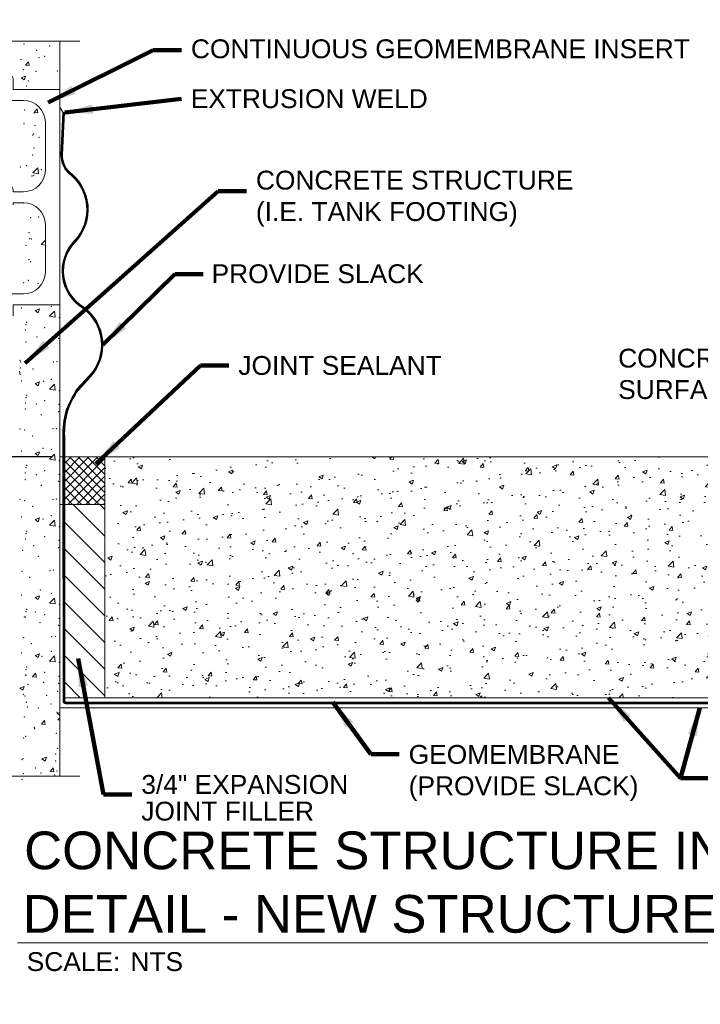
# Model space of a CAD drawing. Header units: inches. Extents: x -1135 to -511, y 39 to 358.
# Tile 20 of 26: x -717 to -663, y 117 to 196. Entities that reach past the tile are written whole.
import ezdxf
from ezdxf.enums import TextEntityAlignment as Align

# ---------------------------------------------------------------- set-up
doc = ezdxf.new("R2010")
doc.units = ezdxf.units.IN
doc.header["$MEASUREMENT"] = 0
doc.layers.get('DefPoints').update_dxf_attribs({"lineweight": 0})
for name, color, linetype, lineweight in [('C-Detl-Grph-Wt 0', 4, 'Continuous', 0), ('G-ANNO-DIMS', 7, 'Continuous', 0), ('G-ANNO-MASK', 16, 'Continuous', 0), ('G-ANNO-NOTE', 4, 'Continuous', 30), ('G-ANNO-PATT', 250, 'Continuous', 0)]:
    doc.layers.add(name, color=color, linetype=linetype, lineweight=lineweight)
doc.layers.add('G-ANNO-NPLT', color=1, linetype='Continuous', lineweight=0, plot=False)
doc.styles.add("AEC_AC_05ArchDims-CC_1_1'", font='arial.ttf', dxfattribs={"height": 1.5})
doc.styles.add("AEC_AC_44Text-LeftTop_1_1'", font='arial.ttf', dxfattribs={"height": 1.5})
doc.styles.add('Arial', font='arial.ttf')
doc.styles.add('Style-Arial', font='arial.ttf')
doc.dimstyles.new("AEC_AC_05_Arch-Dims_1_1'", dxfattribs={"dimtxt": 1.5, "dimasz": 2.25, "dimexe": 0.75, "dimexo": 0.75, "dimgap": 0.75, "dimtad": 1, "dimdec": 4, "dimzin": 15, "dimdsep": 46, "dimlunit": 4, "dimtxsty": "AEC_AC_05ArchDims-CC_1_1'", "dimcen": 0.09, "dimclrd": 256, "dimclre": 256, "dimazin": 2, "dimtfac": 0.7, "dimtdec": 4, "dimtix": 1, "dimtmove": 1, "dimatfit": 3, "dimfxl": 1, "dimfrac": 1, "dimtolj": 1, "dimtzin": 15, "dimlwd": 30, "dimlwe": 30, "dimarcsym": 0})
doc.dimstyles.new("AEC_AC_44_Notes_1_1'", dxfattribs={"dimtxt": 1.5, "dimasz": 2.25, "dimexe": 0.75, "dimexo": 0.75, "dimgap": 0.75, "dimtad": 1, "dimjust": 1, "dimdec": 3, "dimzin": 15, "dimdsep": 46, "dimlunit": 5, "dimtxsty": "AEC_AC_44Text-LeftTop_1_1'", "dimblk": 'NONE', "dimcen": 0.09, "dimclrd": 256, "dimclre": 256, "dimazin": 2, "dimtfac": 0.7, "dimtdec": 3, "dimtmove": 1, "dimatfit": 1, "dimfxl": 1, "dimfrac": 1, "dimtolj": 1, "dimtzin": 15, "dimlwd": 30, "dimlwe": 30, "dimarcsym": 0})

# ---------------------------------------------------------------- blocks, each defined once
blk = doc.blocks.new('_None')
blk = doc.blocks.new('*D68')
at = {"layer": 'DefPoints', "color": 0, "transparency": 16777216}
for p in [(-717.669, 189.964), (-733.98, 160.735), (-713.825, 160.735)]:
    blk.add_point(p, dxfattribs=at)
at = {"layer": 'G-ANNO-DIMS', "lineweight": 25, "transparency": 16777216}
for p, q in [((-718.419, 189.964), (-734.73, 189.964)), ((-714.575, 160.735), (-734.73, 160.735))]:
    blk.add_line(p, q, dxfattribs=at)
at = {"layer": 'G-ANNO-DIMS', "lineweight": -2, "transparency": 16777216}
blk.add_line((-733.98, 187.714), (-733.98, 162.985), dxfattribs=at)
at = {"layer": 'G-ANNO-DIMS', "transparency": 16777216}
for points in [[(-734.355, 187.714), (-733.605, 187.714), (-733.98, 189.964)], [(-734.355, 162.985), (-733.605, 162.985), (-733.98, 160.735)]]:
    blk.add_solid(points, dxfattribs=at)
at = {"layer": 'G-ANNO-DIMS', "color": 0, "lineweight": 25, "transparency": 16777216, "insert": (-735.496, 175.349), "char_height": 1.5, "attachment_point": 5, "rotation": 90, "style": "AEC_AC_05ArchDims-CC_1_1'"}
blk.add_mtext('\\A1;8"', dxfattribs=at)
blk = doc.blocks.new('*U77')
at = {"color": 5}
blk.add_line((0, 0), (7.0661, 0), dxfattribs=at)
at = {"style": 'Arial'}
blk.add_text('SCALE:', height=0.125, dxfattribs=at).set_placement((0.0614, -0.0625), align=Align.TOP_LEFT)
blk.add_attdef('TITLE', text='', height=0.25, dxfattribs=at).set_placement((0.0614, 0.0625), align=Align.BOTTOM_LEFT)
for tag, p, height in [('REFDETL_001', (-0.9874, 0.0646), 0.125), ('DETAIL_001', (-0.6073, -0.125), 0.25), ('DWGREF_001', (-1.2397, -0.1896), 0.125)]:
    blk.add_attdef(tag, p, '', height=height, dxfattribs=at)
blk.add_attdef('SCALE', text='', height=0.125, dxfattribs=at).set_placement((0.7489, -0.0625), align=Align.TOP_LEFT)

msp = doc.modelspace()

# ---------------------------------------------------------------- hatches: boundary and pattern name
at = {"layer": 'G-ANNO-PATT'}
h = msp.add_hatch(dxfattribs=at)
h.set_pattern_fill('ANSI37', color=256, style=0, pattern_type=2)
h.set_pattern_definition([(135, (-712.02517, 158.89916), (-0.35355, -0.35355), []), (225, (-712.02517, 158.89916), (0.35355, -0.35355), [])])
h.paths.add_polyline_path([(-710.32326, 160.73547), (-713.52708, 160.73547), (-713.52708, 156.9491), (-710.32326, 156.9491)])
h = msp.add_hatch(dxfattribs=at)
h.set_pattern_fill('AR-CONC', color=256, scale=0.5)
h.set_pattern_definition([(50, (-666.8297, 162.425), (3.5863, -0.31376), [0.375, -4.125]), (355, (-666.8297, 162.425), (-0.69376, 3.76096), [0.3, -3.3]), (100.4514, (-666.531, 162.399), (2.89254, 3.4472), [0.3187, -3.5057]), (46.184, (-666.8297, 163.425), (5.3362, -0.8276), [0.5625, -6.1875]), (96.636, (-666.385, 163.356), (4.6733, 4.8706), [0.47805, -5.25857]), (351.184, (-666.83, 163.425), (4.6733, 4.8706), [0.45, -4.95]), (21, (-666.3297, 163.175), (2.98454, -2.0131), [0.375, -4.125]), (326, (-666.3297, 163.175), (1.21658, 3.62575), [0.3, -3.3]), (71.4514, (-666.081, 163.0074), (4.2011, 1.61266), [0.3187, -3.5057]), (37.5, (-666.8297, 162.4251), (0.0608, 1.66447), [0, -3.26, 0, -3.35, 0, -3.3125]), (7.5, (-666.8297, 162.4251), (1.31535, 1.97206), [0, -1.91, 0, -3.185, 0, -1.2625]), (327.5, (-667.9447, 162.4251), (2.669112, -0.112774), [0, -1.25, 0, -3.9, 0, -5.175]), (317.5, (-668.4447, 162.425), (2.91593, 0.50052), [0, -1.625, 0, -2.59, 0, -3.675])])
h.paths.add_polyline_path([(-643.6533, 160.73547), (-710.32326, 160.73547), (-710.32326, 141.54823), (-643.6533, 141.54823), (-643.6533, 149.83601), (-644.27829, 148.85413), (-643.08384, 152.82451), (-643.6533, 152.23918)])
h = msp.add_hatch(dxfattribs=at)
h.set_pattern_fill('ANSI31', color=256, style=0, pattern_type=2)
h.set_pattern_definition([(135, (-712.0507, 147.6736), (-1.06066, -1.06066), [])])
edge = h.paths.add_edge_path()
edge.add_arc((-713.53577, 141.4063), 0.12897, 86.140113, 176.140113)
edge.add_line((-713.66445, 141.41498), (-713.66445, 141.54823))
edge.add_line((-713.66445, 141.54823), (-710.32326, 141.54823))
edge.add_line((-710.32326, 141.54823), (-710.32326, 149.88591))
edge.add_line((-710.32326, 149.88591), (-710.32326, 152.58144))
edge.add_line((-710.32326, 152.58144), (-710.32326, 156.9491))
edge.add_line((-710.32326, 156.9491), (-713.52708, 156.9491))
edge.add_line((-713.52708, 156.9491), (-713.52708, 151.14185))
edge.add_line((-713.52708, 151.14185), (-713.52708, 148.90207))
edge.add_line((-713.52708, 148.90207), (-713.52708, 148.78151))
edge.add_line((-713.52708, 148.78151), (-713.52708, 141.53498))

# ---------------------------------------------------------------- linework, layer by layer
at = {"layer": 'C-Detl-Grph-Wt 0', "ltscale": 0.022277}
for p, q in [((-643.6533, 160.73547, 0.00019), (-713.92086, 160.73547, 0.00019)), ((-710.32326, 160.73547, 0.00019), (-713.92086, 160.73547, 0.00019)), ((-710.32326, 160.73547, 0.00019), (-710.32326, 141.54823, 0.00019)), ((-710.32326, 156.9491, 0.00019), (-713.92086, 156.9491, 0.00019))]:
    msp.add_line(p, q, dxfattribs=at)
for points in [[(-713.92086, 189.96353), (-717.62126, 189.96353), (-717.62126, 190.83153, 0.41421356), (-717.89537, 191.10563), (-718.21515, 191.10563, 0.41421356), (-718.48926, 190.83153), (-718.48926, 189.36964, 0.41421356), (-718.21515, 189.09554), (-716.79895, 189.09554)], [(-716.79895, 181.83179), (-717.62126, 181.83179), (-717.62126, 181.99169, 0.41421356), (-717.89537, 182.26579), (-718.21515, 182.26579, 0.41421356), (-718.48926, 181.99169), (-718.48926, 181.3978), (-718.48926, 180.80391)], [(-718.21515, 173.70006), (-716.79895, 173.70006, 0.41421356), (-715.06296, 175.43605), (-715.06296, 179.22781, 0.41421356), (-716.79895, 180.9638), (-717.62126, 180.9638), (-717.62126, 180.80391)]]:
    msp.add_lwpolyline(points, format="xyb", dxfattribs=at)
at = {"layer": 'C-Detl-Grph-Wt 0', "ltscale": 0.022277, "extrusion": (0, 0, -1)}
for points in [[(716.79895, 189.09554, 0.41421356), (715.06296, 187.35955)], [(715.06296, 183.56778, 0.41421356), (716.79895, 181.83179)]]:
    msp.add_lwpolyline(points, format="xyb", dxfattribs=at)
at = {"layer": 'C-Detl-Grph-Wt 0', "ltscale": 0.022277}
for points in [[(-715.06296, 187.35955), (-715.06296, 183.56778)], [(-713.92086, 172.83206), (-717.62126, 172.83206), (-717.62126, 171.96407)]]:
    msp.add_lwpolyline(points, dxfattribs=at)
at = {"layer": 'G-ANNO-MASK'}
for p, q in [((-712.32192, 193.81445), (-718.94452, 193.81445)), ((-713.92086, 193.81445), (-713.92086, 159.77686)), ((-713.92086, 159.77115), (-713.92086, 135.31405)), ((-713.51619, 141.54823, 0.00019), (-643.6533, 141.54823, 0.00019)), ((-713.92086, 140.74844, 0.00038), (-643.6533, 140.74844, 0.00019)), ((-712.32193, 135.31405, 0.00019), (-720.71159, 135.31405, 0.00019))]:
    msp.add_line(p, q, dxfattribs=at)
at = {"layer": 'G-ANNO-MASK', "ltscale": 0.022277}
for p, q in [((-713.66753, 188.16383, 0), (-713.92086, 188.5689)), ((-713.66753, 188.16383, 0), (-713.54771, 188.14383, 0.00001)), ((-713.66048, 141.32872), (-713.67066, 160.73547)), ((-713.51607, 141.3149), (-713.52626, 160.73547)), ((-713.66052, 141.21495), (-713.66042, 141.21495)), ((-713.42771, 141.08171), (-643.6533, 141.08171)), ((-713.41607, 141.21495), (-643.6533, 141.21495))]:
    msp.add_line(p, q, dxfattribs=at)
at = {"layer": 'G-ANNO-MASK', "ltscale": 0.022277, "elevation": 0}
for points in [[(-713.82678, 184.75871), (-713.66676, 188.16407)], [(-713.70678, 184.75871), (-713.54771, 188.14383)]]:
    msp.add_lwpolyline(points, dxfattribs=at)
for points in [[(-713.82678, 184.75871, 0.19249384), (-713.26037, 183.34196, -0.44876758), (-712.73716, 177.95387, 0.48062753), (-712.09112, 172.56579, -0.44876758), (-711.56791, 167.1777), (-712.549, 166.11028, 0.05773742), (-713.43108, 164.37267, 0.07788005), (-713.67066, 162.35397), (-713.67066, 160.73547)], [(-713.52711, 160.73547), (-713.52711, 162.35622, -0.07713757), (-713.2977, 164.31978, -0.07722656), (-712.43962, 166.05195), (-711.47971, 167.09634, 0.4491173), (-712.02408, 172.66542, -0.48119496), (-712.65034, 177.87102, 0.44802595), (-713.1807, 183.43236, -0.19107852), (-713.70678, 184.75871, -0.19107852)]]:
    msp.add_lwpolyline(points, format="xyb", dxfattribs=at)
at = {"layer": 'G-ANNO-MASK', "ltscale": 0.022277}
for centre, radius, start, end in [((-713.40836, 141.33313), 0.25216, 179.058467, 265.597109), ((-713.41607, 141.31495), 0.1, 180.0300572, 270)]:
    msp.add_arc(centre, radius, start, end, dxfattribs=at)
at = {"layer": 'G-ANNO-NPLT'}
msp.add_3dface([(-620.8441, 285.13311, -3.51772), (-980.8441, 285.13311, -3.51772), (-980.8441, 39.13311, -3.51772), (-620.8441, 39.13311, -3.51772)], dxfattribs=at)
at = {"layer": 'G-ANNO-PATT'}
for p, q in [((-716.65414, 191.89888), (-716.41309, 192.18615)), ((-716.35528, 191.87274), (-716.41309, 192.18615)), ((-716.65413, 191.89888), (-716.35528, 191.87274)), ((-716.99027, 190.90621), (-716.64017, 191.0406)), ((-716.99027, 190.90621), (-716.74155, 190.73845)), ((-716.74155, 190.73845), (-716.64017, 191.0406)), ((-715.96038, 188.13792), (-715.71933, 188.42519)), ((-715.96038, 188.13792), (-715.66152, 188.11178)), ((-715.66152, 188.11178), (-715.71933, 188.42519)), ((-716.05296, 183.32624), (-715.66351, 183.73212)), ((-715.60828, 183.25726), (-715.66352, 183.73211)), ((-716.05296, 183.32623), (-715.60828, 183.25726)), ((-715.39006, 177.62805), (-715.06296, 177.96895)), ((-715.39007, 177.62804), (-715.06296, 177.57731)), ((-715.8875, 172.37702), (-715.53741, 172.51141)), ((-715.63879, 172.20926), (-715.53741, 172.51141)), ((-715.8875, 172.37702), (-715.63879, 172.20926)), ((-714.72717, 171.92985), (-714.28249, 171.86088)), ((-714.72716, 171.92986), (-714.33772, 172.33574)), ((-714.28249, 171.86088), (-714.33773, 172.33573)), ((-717.06711, 167.25261), (-717.12493, 167.56603)), ((-715.8875, 166.56476), (-715.53741, 166.69914)), ((-715.8875, 166.56475), (-715.63879, 166.397)), ((-715.63879, 166.39699), (-715.53741, 166.69914)), ((-714.72716, 166.11759), (-714.33772, 166.52347)), ((-714.28249, 166.04861), (-714.33773, 166.52346)), ((-714.72717, 166.11758), (-714.28249, 166.04861)), ((-715.8875, 160.99671), (-715.53741, 161.1311)), ((-715.8875, 160.99671), (-715.63879, 160.82895)), ((-715.63879, 160.82895), (-715.53741, 161.1311)), ((-714.72716, 160.54955), (-714.33772, 160.95543)), ((-714.28249, 160.48057), (-714.33773, 160.95542)), ((-714.72717, 160.54954), (-714.28249, 160.48057)), ((-715.8875, 155.7366), (-715.53741, 155.87098)), ((-715.8875, 155.73659), (-715.63879, 155.56884)), ((-715.63879, 155.56883), (-715.53741, 155.87098)), ((-714.72717, 155.28942), (-714.28249, 155.22045)), ((-714.72716, 155.28943), (-714.33772, 155.69531)), ((-714.28249, 155.22045), (-714.33773, 155.6953)), ((-715.8875, 149.53975), (-715.53741, 149.67413)), ((-715.8875, 149.53974), (-715.63879, 149.37199)), ((-715.63879, 149.37198), (-715.53741, 149.67413)), ((-714.72717, 149.09257), (-714.28249, 149.0236)), ((-714.72716, 149.09258), (-714.33772, 149.49846)), ((-714.28249, 149.0236), (-714.33773, 149.49845)), ((-715.8875, 144.92814), (-715.53741, 145.06252)), ((-715.63879, 144.76037), (-715.53741, 145.06252)), ((-715.8875, 144.92813), (-715.63879, 144.76038)), ((-714.72717, 144.48096), (-714.28249, 144.41199)), ((-714.72716, 144.48097), (-714.33772, 144.88686)), ((-714.28249, 144.41199), (-714.33773, 144.88684)), ((-716.0779, 143.22341), (-715.83685, 143.51068)), ((-715.77904, 143.19726), (-715.83685, 143.51067)), ((-716.0779, 143.22341), (-715.77904, 143.19727)), ((-717.10408, 142.3278), (-716.75399, 142.46219)), ((-717.10408, 142.3278), (-716.85537, 142.16005)), ((-716.85537, 142.16004), (-716.75399, 142.46219)), ((-714.11955, 140.31471), (-713.92086, 140.39098)), ((-714.11954, 140.31471), (-713.92086, 140.1807)), ((-715.38414, 139.46245), (-715.1431, 139.74972)), ((-715.08528, 139.4363), (-715.14309, 139.74971)), ((-714.06428, 139.80819), (-713.92086, 139.78594)), ((-714.06427, 139.8082), (-713.92086, 139.95765)), ((-715.38414, 139.46245), (-715.08528, 139.43631)), ((-715.33612, 136.68896), (-714.98603, 136.82335)), ((-715.33612, 136.68896), (-715.08741, 136.5212)), ((-715.08741, 136.52119), (-714.98603, 136.82334)), ((-714.69039, 135.70149), (-714.44934, 135.98876)), ((-714.69038, 135.70149), (-714.39152, 135.67535)), ((-714.39152, 135.67534), (-714.44934, 135.98875))]:
    msp.add_line(p, q, dxfattribs=at)
at = {"layer": 'G-ANNO-PATT', "ltscale": 0.022277, "elevation": 0}
for points, const_width in [([(-713.76783, 184.75633), (-713.60852, 188.14669)], 0.12), ([(-713.58869, 141.3149), (-713.59888, 160.73547)], 0.133)]:
    msp.add_lwpolyline(points, dxfattribs=dict(at, const_width=const_width))
at = {"layer": 'G-ANNO-PATT', "ltscale": 0.022277, "const_width": 0.12, "elevation": 0}
msp.add_lwpolyline([(-713.58815, 160.73309), (-713.58815, 162.35249, -0.07713445), (-713.3558, 164.33779, -0.07746083), (-712.48488, 166.09473), (-711.52174, 167.14262, 0.44890939), (-712.05343, 172.60344, -0.48085306), (-712.69154, 177.9182, 0.44846804), (-713.21767, 183.37595, -0.19193751), (-713.76783, 184.75633, -0.19193751)], format="xyb", dxfattribs=at)
at = {"layer": 'G-ANNO-PATT', "ltscale": 0.022277, "const_width": 0.133}
msp.add_lwpolyline([(-713.58207, 141.31487, 0.41405992), (-713.41607, 141.14895)], format="xyb", dxfattribs=at)
msp.add_lwpolyline([(-713.41607, 141.14895), (-643.6533, 141.14895)], dxfattribs=at)
at = {"layer": 'G-ANNO-PATT'}
for p in [(-716.75546, 193.58987), (-715.75931, 193.08302), (-714.73262, 193.42711), (-716.99993, 192.36239), (-715.55738, 192.49204), (-715.10627, 192.6117), (-716.78161, 191.55719), (-715.82011, 191.41855), (-714.1125, 191.44442), (-716.42162, 190.63964), (-716.56377, 190.24174), (-716.70105, 188.33059), (-715.94171, 188.08961), (-716.7702, 187.25842), (-715.89456, 187.11125), (-716.08093, 186.3479), (-716.00251, 186.42514), (-715.57213, 186.16058), (-715.95821, 185.30398), (-716.06331, 184.76068), (-717.05461, 183.79292), (-716.57851, 183.91028), (-715.3799, 183.58122), (-716.12411, 183.09621), (-716.00037, 183.1213), (-716.78495, 180.92696), (-716.24571, 179.76727), (-715.58687, 179.82913), (-716.35393, 178.58362), (-716.30651, 178.1028), (-716.16819, 178.08077), (-716.59325, 177.57882), (-716.3673, 176.43833), (-716.23184, 176.27351), (-716.4281, 174.77386), (-716.79969, 174.5955), (-715.65352, 174.55075), (-716.96887, 172.57869), (-714.59901, 172.7027), (-713.95277, 171.8198), (-716.608, 171.24737), (-716.5497, 171.44492), (-715.12647, 171.02236), (-716.64801, 170.83278), (-715.72631, 170.26179), (-714.01357, 170.15533), (-713.97889, 170.72001), (-716.60252, 169.86715), (-715.34477, 169.40835), (-717.08922, 168.40439), (-717.06262, 167.80999), (-717.04166, 168.28973), (-716.66332, 168.20268), (-716.03498, 167.73276), (-714.42011, 168.29161), (-714.14669, 168.31052), (-716.96887, 166.76642), (-715.19926, 166.73339), (-714.59901, 166.89044), (-716.608, 165.4351), (-716.5497, 165.63265), (-713.95277, 166.00753), (-716.64801, 165.02052), (-715.77148, 164.9353), (-715.12647, 165.21009), (-713.97889, 164.90774), (-716.64769, 164.54066), (-715.38994, 164.08186), (-714.01357, 164.34307), (-717.08683, 162.96324), (-716.70849, 162.87619), (-716.08015, 162.40627), (-714.46528, 162.96512), (-714.19186, 162.98403), (-716.96887, 161.19838), (-715.24443, 161.4069), (-714.59901, 161.32239), (-716.608, 159.86706), (-716.5497, 160.06461), (-713.95277, 160.43949), (-716.64801, 159.45247), (-715.77185, 159.31781), (-715.12647, 159.64205), (-713.97889, 159.3397), (-716.64805, 158.92317), (-715.3903, 158.46437), (-714.01357, 158.77502), (-717.08719, 157.34575), (-716.70885, 157.2587), (-716.08052, 156.78878), (-714.46564, 157.34763), (-714.19222, 157.36654), (-714.59901, 156.06228), (-716.96887, 155.93827), (-715.24479, 155.78942), (-713.95277, 155.17938), (-716.608, 154.60694), (-716.5497, 154.80449), (-715.12647, 154.38193), (-716.64801, 154.19236), (-715.99769, 153.67534), (-713.97889, 154.07958), (-716.87389, 153.2807), (-715.61614, 152.82191), (-714.01357, 153.51491), (-716.93469, 151.61623), (-714.69148, 151.70517), (-714.41807, 151.72407), (-716.30636, 151.14632), (-716.96887, 149.74142), (-715.47063, 150.14695), (-714.59901, 149.86543), (-713.95277, 148.98252), (-716.608, 148.41009), (-716.5497, 148.60764), (-715.86218, 148.39399), (-715.12647, 148.18508), (-716.73839, 147.99935), (-716.64801, 147.99551), (-715.48064, 147.54056), (-713.97889, 147.88273), (-714.01357, 147.31806), (-716.79919, 146.33488), (-716.17085, 145.86497), (-714.55598, 146.42382), (-714.28256, 146.44272), (-716.96887, 145.12981), (-714.59901, 145.25382), (-715.33513, 144.8656), (-713.95277, 144.37092), (-716.608, 143.79848), (-716.5497, 143.99603), (-715.12647, 143.57347), (-716.64801, 143.3839), (-716.6105, 143.35698), (-716.44181, 142.62683), (-715.19012, 142.79162), (-714.01357, 142.70645), (-713.97889, 143.27112), (-714.07437, 142.0674), (-716.81443, 141.84058), (-716.6713, 141.69251), (-716.56744, 141.18271), (-714.95257, 141.74156), (-714.6118, 141.06887), (-716.50546, 140.81956), (-715.61636, 140.74274), (-714.13517, 140.40293), (-716.7321, 140.02804), (-715.94733, 139.20002), (-715.92715, 139.09681), (-714.19597, 138.73846), (-716.7929, 138.36357), (-716.62274, 138.49244), (-714.08475, 137.54048), (-716.921, 136.64504), (-716.8537, 136.69911), (-714.25676, 137.07399), (-714.25189, 136.53227), (-715.86676, 135.97342), (-714.1484, 135.73321), (-716.9145, 135.03464), (-716.82918, 135.50912), (-715.40009, 135.56842), (-714.31756, 135.40952)]:
    msp.add_point(p, dxfattribs=at)

# ---------------------------------------------------------------- block references
at = {"layer": 'G-ANNO-DIMS'}
ref = msp.add_blockref('*U77', (-717.28391, 122.06069), dxfattribs=dict(at, xscale=12.00000000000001, yscale=12.00000000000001, zscale=12.00000000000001))
ref.add_attrib('SCALE', 'NTS', dxfattribs={"layer": '0', "height": 1.5, "style": 'Arial'}).set_placement((-708.29708, 121.31069), align=Align.TOP_LEFT)
ref.add_attrib('TITLE_001', 'CONCRETE STRUCTURE INTERFACE', (-716.75525, 127.91282), dxfattribs={"layer": '0', "height": 3, "style": 'Arial'})
ref.add_attrib('TITLE_002', 'DETAIL - NEW STRUCTURE', (-716.86985, 122.86166), dxfattribs={"layer": '0', "height": 3, "style": 'Arial'})

# ---------------------------------------------------------------- texts
at = {"layer": 'G-ANNO-NOTE', "insert": (-703.48116, 192.44067, -0.00197), "char_height": 1.5, "width": 43.1869088, "attachment_point": 7, "style": 'Style-Arial'}
msp.add_mtext('CONTINUOUS GEOMEMBRANE INSERT', dxfattribs=at)
at = {"layer": 'G-ANNO-NOTE', "char_height": 1.5}
for s, insert, attachment_point, style in [('EXTRUSION WELD', (-703.49453, 189.23311, 0), 4, "AEC_AC_44Text-LeftTop_1_1'"), ('CONCRETE STRUCTURE\\P(I.E. TANK FOOTING)', (-698.31224, 179.05596, -0.00197), 7, 'Style-Arial'), ('PROVIDE SLACK', (-701.84066, 174.53667), 7, 'Style-Arial'), ('CONCRETE\\PSURFACING', (-669.49012, 165.31846, 0.00058), 7, 'Style-Arial'), ('JOINT SEALANT', (-699.70984, 167.9977, 0.00019), 4, "AEC_AC_44Text-LeftTop_1_1'"), ('GEOMEMBRANE\\P(PROVIDE SLACK)', (-686.15699, 133.34876, 0.00058), 7, 'Style-Arial')]:
    msp.add_mtext(s, dxfattribs=dict(at, insert=insert, attachment_point=attachment_point, style=style))
at = {"layer": 'G-ANNO-NOTE', "insert": (-707.42985, 135.40967, 0.00019), "char_height": 1.5, "attachment_point": 1, "line_spacing_factor": 0.85, "style": 'Style-Arial'}
msp.add_mtext('\\A1;{\\H1x;3/4\\A0;\\H1x;" EXPANSION\\PJOINT FILLER}', dxfattribs=at)

# ---------------------------------------------------------------- dimensions: what is measured, and where the dimension line sits
at = {"layer": 'G-ANNO-DIMS', "lineweight": 25}
dim = msp.add_linear_dim(base=(-733.97965, 160.73538, 0.00019), p1=(-717.66932, 189.96353, 0.00019), p2=(-713.82469, 160.73538, 0.00019), angle=270, text='8"', dimstyle="AEC_AC_05_Arch-Dims_1_1'", override={"dimlwd": 65534, "dimlwe": 25}, dxfattribs=at)
dim.commit()
dim.dimension.update_dxf_attribs({"geometry": '*D68', "text_midpoint": (-735.49551, 175.34945, 0.00019)})

# ---------------------------------------------------------------- leaders
at = {"layer": 'G-ANNO-NOTE', "annotation_type": 0, "has_hookline": 1}
for points, hookline_direction, text_width in [([(-714.82922, 188.93696, -0.00197), (-706.48116, 193.09974, -0.00197), (-704.23116, 193.09974, -0.00197)], 0, 39.55457), ([(-713.52708, 188.14039, 0), (-704.24453, 189.23311, 0)], 0, 18.58424), ([(-716.66332, 168.20268, -0.00197), (-701.31224, 181.89049, -0.00197), (-699.06224, 181.89049, -0.00197)], 0, 25.0457), ([(-710.48356, 169.63898), (-704.75785, 175.27427), (-702.50785, 175.27427)], 0, 16.71999), ([(-711.03566, 160.17868, 0.00019), (-702.70984, 167.9977, 0.00019), (-700.45984, 167.9977, 0.00019)], 0, 16.08663), ([(-645.95453, 155.80456, 0.00058), (-653.83238, 165.91521, 0.00058), (-656.08238, 165.91521, 0.00058)], 1, 12.11562), ([(-712.4562, 144.6774, 0.00019), (-710.42985, 133.85481, 0.00019), (-708.17985, 133.85481, 0.00019)], 0, 16.20634), ([(-692.19924, 141.21495, 0.00058), (-689.15699, 137.06694, 0.00058), (-686.90699, 137.06694, 0.00058)], 0, 18.07879), ([(-670.24823, 141.54823, 0.00019), (-664.53399, 135.15973, 0.00019), (-662.28399, 135.15973, 0.00019)], 0, 12.93417)]:
    msp.add_leader(points, dimstyle="AEC_AC_44_Notes_1_1'", override={"dimtad": 0, "dimclrd": 0, "dimlwd": 65534}, dxfattribs=dict(at, hookline_direction=hookline_direction, text_width=text_width))
at = {"layer": 'G-ANNO-NOTE'}
msp.add_leader([(-662.98743, 140.74844, 0.00019), (-664.53399, 135.15973, 0.00019)], dimstyle="AEC_AC_44_Notes_1_1'", override={"dimclrd": 0, "dimlwd": 65534}, dxfattribs=at)

doc.saveas('drawing.dxf')
